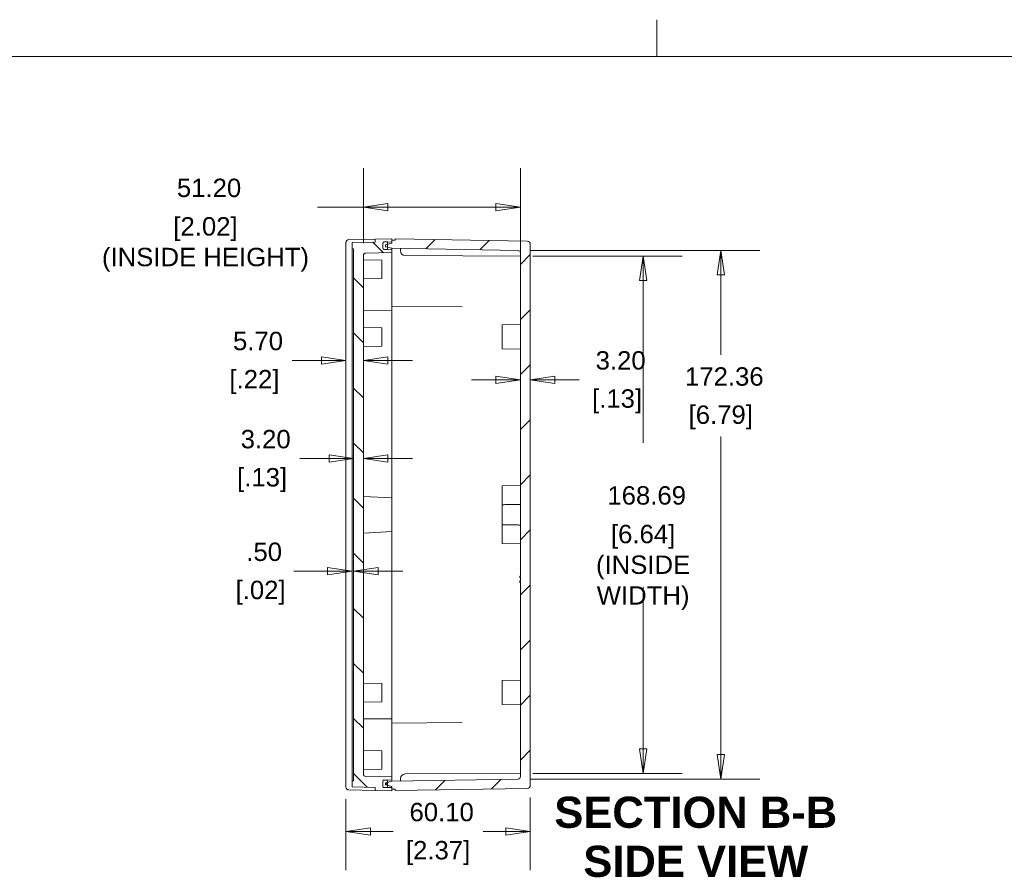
# Model space of a CAD drawing. Header units: millimetres. Extents: x 18 to 1100, y 18 to 846.
# Tile 14 of 25: x 351 to 672, y 568 to 846. Entities that reach past the tile are written whole.
import ezdxf

# ---------------------------------------------------------------- set-up
doc = ezdxf.new("R2010")
doc.units = ezdxf.units.MM
doc.header["$LTSCALE"] = 4
for name, color, linetype, lineweight in [('Dimension (ANSI)', 7, 'Continuous', 9), ('Hatch (ANSI)', 7, 'Continuous', 9), ('Sketch Geometry (ANSI)', 7, 'Continuous', 9), ('Symbol (ANSI)', 7, 'Continuous', 9), ('Visible (ANSI)', 7, 'Continuous', 9)]:
    doc.layers.add(name, color=color, linetype=linetype, lineweight=lineweight)
doc.styles.add('Label Text (ANSI)', font='arialbd.ttf')
doc.styles.add('Note Text (ANSI)', font='arial.ttf')
doc.dimstyles.new('Default - mm (ANSI)', dxfattribs={"dimscale": 4, "dimtxt": 1.5, "dimasz": 2, "dimexe": 3.175, "dimexo": 1, "dimgap": 0.8, "dimtad": 0, "dimtih": 1, "dimtoh": 1, "dimrnd": 1e-08, "dimzin": 4, "dimdsep": 46, "dimtxsty": 'Note Text (ANSI)', "dimblk": 'Filled-1', "dimcen": 0.09, "dimdle": 10, "dimclrd": 256, "dimclre": 256, "dimclrt": 256, "dimadec": 1, "dimazin": 0, "dimtfac": 2.032, "dimtofl": 0, "dimtmove": 0, "dimatfit": 3, "dimfxl": 1, "dimtolj": 1, "dimtzin": 0, "dimlwd": -1, "dimlwe": -1, "dimarcsym": 0})

# ---------------------------------------------------------------- blocks, each defined once
blk = doc.blocks.new('Filled-1')
at = {"color": 0}
for p, q in [((0, 0), (-1, 0.15)), ((-1, 0.15), (-1, -0.15)), ((-1, 0), (0, 0)), ((-1, -0.15), (0, 0))]:
    blk.add_line(p, q, dxfattribs=at)
at = {"color": 0, "flags": 128}
blk.add_lwpolyline([(-1, -0.15), (0, 0), (-1, 0.15), (-1, -0.15)], dxfattribs=at)
at = {"color": 0}
blk.add_solid([(-1, -0.15), (0, 0), (-1, 0.15), (-1, -0.15)], dxfattribs=at)
blk = doc.blocks.new('*D17')
at = {"layer": 'Defpoints', "color": 0, "transparency": 16777216}
for p in [(514.34, 784.44), (463.14, 768.71), (514.34, 746.15)]:
    blk.add_point(p, dxfattribs=at)
at = {"layer": 'Dimension (ANSI)', "transparency": 16777216}
for p, q in [((463.14, 772.71), (463.14, 797.14)), ((514.34, 750.15), (514.34, 797.14)), ((463.14, 784.44), (448.2, 784.44)), ((506.34, 784.44), (471.14, 784.44))]:
    blk.add_line(p, q, dxfattribs=at)
at = {"layer": 'Dimension (ANSI)', "transparency": 16777216, "xscale": 8, "yscale": 8, "zscale": 8, "rotation": 180}
blk.add_blockref('Filled-1', (463.14, 784.44), dxfattribs=at)
at = {"layer": 'Dimension (ANSI)', "transparency": 16777216, "xscale": 8, "yscale": 8, "zscale": 8}
blk.add_blockref('Filled-1', (514.34, 784.44), dxfattribs=at)
at = {"layer": 'Dimension (ANSI)', "transparency": 16777216, "char_height": 6, "attachment_point": 5, "style": 'Note Text (ANSI)'}
for s, insert in [('\\A1; 51.20', (411.64, 790.71)), ('\\A1;[2.02]{\\P(INSIDE HEIGHT) }', (411.64, 772.3))]:
    blk.add_mtext(s, dxfattribs=dict(at, insert=insert))
blk = doc.blocks.new('*D30')
at = {"layer": 'Defpoints', "color": 0, "transparency": 16777216}
for p in [(457.44, 595.4), (517.54, 595.92), (517.54, 580.9)]:
    blk.add_point(p, dxfattribs=at)
at = {"layer": 'Dimension (ANSI)', "transparency": 16777216}
for p, q in [((457.44, 591.4), (457.44, 568.2)), ((517.54, 591.92), (517.54, 568.2)), ((465.44, 580.9), (472.84, 580.9)), ((509.54, 580.9), (502.14, 580.9))]:
    blk.add_line(p, q, dxfattribs=at)
at = {"layer": 'Dimension (ANSI)', "transparency": 16777216, "xscale": 8, "yscale": 8, "zscale": 8, "rotation": 180}
blk.add_blockref('Filled-1', (457.44, 580.9), dxfattribs=at)
at = {"layer": 'Dimension (ANSI)', "transparency": 16777216, "xscale": 8, "yscale": 8, "zscale": 8}
blk.add_blockref('Filled-1', (517.54, 580.9), dxfattribs=at)
at = {"layer": 'Dimension (ANSI)', "transparency": 16777216, "char_height": 6, "attachment_point": 5, "style": 'Note Text (ANSI)'}
for s, insert in [('\\A1; 60.10', (487.49, 587.16)), ('\\A1;[2.37]', (487.49, 573.85))]:
    blk.add_mtext(s, dxfattribs=dict(at, insert=insert))
blk = doc.blocks.new('*D33')
at = {"layer": 'Defpoints', "color": 0, "transparency": 16777216}
for p in [(513.55, 770.34), (513.55, 597.97), (579.66, 597.97)]:
    blk.add_point(p, dxfattribs=at)
at = {"layer": 'Dimension (ANSI)', "transparency": 16777216}
for p, q in [((517.55, 770.34), (592.36, 770.34)), ((579.66, 762.34), (579.66, 736.25)), ((579.66, 605.97), (579.66, 709.63)), ((517.55, 597.97), (592.36, 597.97))]:
    blk.add_line(p, q, dxfattribs=at)
at = {"layer": 'Dimension (ANSI)', "transparency": 16777216, "xscale": 8, "yscale": 8, "zscale": 8}
for p, rotation in [((579.66, 770.34), 90), ((579.66, 597.97), 270)]:
    blk.add_blockref('Filled-1', p, dxfattribs=dict(at, rotation=rotation))
at = {"layer": 'Dimension (ANSI)', "transparency": 16777216, "char_height": 6, "attachment_point": 5, "style": 'Note Text (ANSI)'}
for s, insert in [('\\A1; 172.36', (579.66, 729.2)), ('\\A1;[6.79]', (579.66, 715.89))]:
    blk.add_mtext(s, dxfattribs=dict(at, insert=insert))
blk = doc.blocks.new('*D34')
at = {"layer": 'Defpoints', "color": 0, "transparency": 16777216}
for p in [(457.44, 772.91), (463.14, 768.71), (463.14, 734.5)]:
    blk.add_point(p, dxfattribs=at)
at = {"layer": 'Dimension (ANSI)', "transparency": 16777216}
for p, q in [((449.44, 734.5), (439.93, 734.5)), ((471.14, 734.5), (479.14, 734.5))]:
    blk.add_line(p, q, dxfattribs=at)
at = {"layer": 'Dimension (ANSI)', "transparency": 16777216, "xscale": 8, "yscale": 8, "zscale": 8}
blk.add_blockref('Filled-1', (457.44, 734.5), dxfattribs=at)
at = {"layer": 'Dimension (ANSI)', "transparency": 16777216, "xscale": 8, "yscale": 8, "zscale": 8, "rotation": 180}
blk.add_blockref('Filled-1', (463.14, 734.5), dxfattribs=at)
at = {"layer": 'Dimension (ANSI)', "transparency": 16777216, "char_height": 6, "attachment_point": 5, "style": 'Note Text (ANSI)'}
for s, insert in [('\\A1; 5.70', (427.61, 740.77)), ('\\A1;[.22]', (427.61, 727.46))]:
    blk.add_mtext(s, dxfattribs=dict(at, insert=insert))
blk = doc.blocks.new('*D35')
at = {"layer": 'Defpoints', "color": 0, "transparency": 16777216}
for p in [(514.34, 768.5), (514.34, 599.81), (554.34, 599.81)]:
    blk.add_point(p, dxfattribs=at)
at = {"layer": 'Dimension (ANSI)', "transparency": 16777216}
for p, q in [((518.34, 768.5), (567.04, 768.5)), ((554.34, 760.5), (554.34, 707.61)), ((554.34, 607.81), (554.34, 660.69)), ((518.34, 599.81), (567.04, 599.81))]:
    blk.add_line(p, q, dxfattribs=at)
at = {"layer": 'Dimension (ANSI)', "transparency": 16777216, "xscale": 8, "yscale": 8, "zscale": 8}
for p, rotation in [((554.34, 768.5), 90), ((554.34, 599.81), 270)]:
    blk.add_blockref('Filled-1', p, dxfattribs=dict(at, rotation=rotation))
at = {"layer": 'Dimension (ANSI)', "transparency": 16777216, "char_height": 6, "attachment_point": 5, "style": 'Note Text (ANSI)'}
for s, insert in [('\\A1; 168.69', (554.34, 690.42)), ('\\A1;[6.64]{\\P(INSIDE\\PWIDTH)}', (554.34, 666.96))]:
    blk.add_mtext(s, dxfattribs=dict(at, insert=insert))
blk = doc.blocks.new('*D39')
at = {"layer": 'Defpoints', "color": 0, "transparency": 16777216}
for p in [(517.54, 772.38), (514.34, 769.54), (517.54, 728.19)]:
    blk.add_point(p, dxfattribs=at)
at = {"layer": 'Dimension (ANSI)', "transparency": 16777216}
for p, q in [((506.34, 728.19), (498.34, 728.19)), ((525.54, 728.19), (533.54, 728.19))]:
    blk.add_line(p, q, dxfattribs=at)
at = {"layer": 'Dimension (ANSI)', "transparency": 16777216, "xscale": 8, "yscale": 8, "zscale": 8}
blk.add_blockref('Filled-1', (514.34, 728.19), dxfattribs=at)
at = {"layer": 'Dimension (ANSI)', "transparency": 16777216, "xscale": 8, "yscale": 8, "zscale": 8, "rotation": 180}
blk.add_blockref('Filled-1', (517.54, 728.19), dxfattribs=at)
at = {"layer": 'Dimension (ANSI)', "transparency": 16777216, "char_height": 6, "attachment_point": 5, "style": 'Note Text (ANSI)'}
for s, insert in [('\\A1; 3.20', (545.86, 734.46)), ('\\A1;[.13]', (545.86, 721.15))]:
    blk.add_mtext(s, dxfattribs=dict(at, insert=insert))
blk = doc.blocks.new('*D48')
at = {"layer": 'Defpoints', "color": 0, "transparency": 16777216}
for p in [(459.94, 702.51), (463.14, 702.51), (463.14, 702.51)]:
    blk.add_point(p, dxfattribs=at)
at = {"layer": 'Dimension (ANSI)', "transparency": 16777216}
for p, q in [((451.94, 702.51), (442.43, 702.51)), ((471.14, 702.51), (479.14, 702.51))]:
    blk.add_line(p, q, dxfattribs=at)
at = {"layer": 'Dimension (ANSI)', "transparency": 16777216, "xscale": 8, "yscale": 8, "zscale": 8}
blk.add_blockref('Filled-1', (459.94, 702.51), dxfattribs=at)
at = {"layer": 'Dimension (ANSI)', "transparency": 16777216, "xscale": 8, "yscale": 8, "zscale": 8, "rotation": 180}
blk.add_blockref('Filled-1', (463.14, 702.51), dxfattribs=at)
at = {"layer": 'Dimension (ANSI)', "transparency": 16777216, "char_height": 6, "attachment_point": 5, "style": 'Note Text (ANSI)'}
for s, insert in [('\\A1; 3.20', (430.11, 708.78)), ('\\A1;[.13]', (430.11, 695.47))]:
    blk.add_mtext(s, dxfattribs=dict(at, insert=insert))
blk = doc.blocks.new('*D49')
at = {"layer": 'Defpoints', "color": 0, "transparency": 16777216}
for p in [(459.44, 665.78), (459.94, 665.78), (459.94, 665.78)]:
    blk.add_point(p, dxfattribs=at)
at = {"layer": 'Dimension (ANSI)', "transparency": 16777216}
for p, q in [((451.44, 665.78), (440.41, 665.78)), ((467.94, 665.78), (475.94, 665.78))]:
    blk.add_line(p, q, dxfattribs=at)
at = {"layer": 'Dimension (ANSI)', "transparency": 16777216, "xscale": 8, "yscale": 8, "zscale": 8}
blk.add_blockref('Filled-1', (459.44, 665.78), dxfattribs=at)
at = {"layer": 'Dimension (ANSI)', "transparency": 16777216, "xscale": 8, "yscale": 8, "zscale": 8, "rotation": 180}
blk.add_blockref('Filled-1', (459.94, 665.78), dxfattribs=at)
at = {"layer": 'Dimension (ANSI)', "transparency": 16777216, "char_height": 6, "attachment_point": 5, "style": 'Note Text (ANSI)'}
for s, insert in [('\\A1; .50', (429.61, 672.04)), ('\\A1;[.02]', (429.61, 658.73))]:
    blk.add_mtext(s, dxfattribs=dict(at, insert=insert))
blk = doc.blocks.new('Borders Hammond border')
at = {"layer": 'Sketch Geometry (ANSI)'}
for p, q in [((139.7, 208.4), (139.7, 211.4)), ((271.9, 208.4), (7.5, 208.4))]:
    blk.add_line(p, q, dxfattribs=at)

msp = doc.modelspace()

# ---------------------------------------------------------------- hatches: boundary and pattern name
at = {"layer": 'Hatch (ANSI)'}
h = msp.add_hatch(dxfattribs=at)
h.set_pattern_fill('ANSI31', color=256, scale=101.6, angle=90.00021, style=0)
h.set_pattern_definition([(135.0002, (0, 0), (-8.98022, -8.98029), [])])
edge = h.paths.add_edge_path()
edge.add_ellipse((469.7401, 597.2598), major_axis=(0, 0.3), ratio=1, start_angle=2, end_angle=90)
edge.add_line((469.4401, 597.2598), (469.4401, 597.1043))
edge.add_line((469.4401, 597.1043), (469.4401, 595.7043))
edge.add_line((469.4401, 595.7043), (469.4401, 595.5488))
edge.add_ellipse((469.7401, 595.5488), major_axis=(-0.2998, 0.0105), ratio=1, start_angle=2, end_angle=90)
edge.add_line((469.7296, 595.249), (469.7338, 595.2488))
edge.add_line((469.7338, 595.2488), (470.9401, 595.2067))
edge.add_line((470.9401, 595.2067), (472.4401, 595.1543))
edge.add_line((472.4401, 595.1543), (472.4401, 594.6543))
edge.add_line((472.4401, 594.6543), (472.4401, 594.1543))
edge.add_line((472.4401, 594.1543), (466.9401, 594.2503))
edge.add_line((466.9401, 594.2503), (466.9401, 595.2503))
edge.add_line((466.9401, 595.2503), (459.4401, 595.3812))
edge.add_line((459.4401, 595.3812), (459.4401, 597.3812))
edge.add_line((459.4401, 597.3812), (459.9401, 597.39))
edge.add_line((459.9401, 597.39), (459.9401, 770.9187))
edge.add_line((459.9401, 770.9187), (459.4401, 770.9274))
edge.add_line((459.4401, 770.9274), (459.4401, 772.9274))
edge.add_line((459.4401, 772.9274), (466.9401, 773.0583))
edge.add_line((466.9401, 773.0583), (466.9401, 774.0583))
edge.add_line((466.9401, 774.0583), (472.4401, 774.1543))
edge.add_line((472.4401, 774.1543), (472.4401, 773.6543))
edge.add_line((472.4401, 773.6543), (472.4401, 773.1543))
edge.add_line((472.4401, 773.1543), (470.9401, 773.1019))
edge.add_line((470.9401, 773.1019), (469.7338, 773.0598))
edge.add_line((469.7338, 773.0598), (469.7296, 773.0597))
edge.add_ellipse((469.7401, 772.7598), major_axis=(0, 0.3), ratio=1, start_angle=2, end_angle=90)
edge.add_line((469.4401, 772.7598), (469.4401, 772.6043))
edge.add_line((469.4401, 772.6043), (469.4401, 771.2043))
edge.add_line((469.4401, 771.2043), (469.4401, 771.0488))
edge.add_ellipse((469.7401, 771.0488), major_axis=(-0.0105, -0.2998), ratio=1, start_angle=272, end_angle=360)
edge.add_line((469.7296, 770.749), (469.7338, 770.7488))
edge.add_line((469.7338, 770.7488), (470.9401, 770.7067))
edge.add_line((470.9401, 770.7067), (472.4401, 770.6543))
edge.add_line((472.4401, 770.6543), (472.4401, 769.6543))
edge.add_line((472.4401, 769.6543), (463.9261, 769.5057))
edge.add_ellipse((463.9401, 768.7058), major_axis=(0, 0.8), ratio=1, start_angle=1, end_angle=90)
edge.add_line((463.1401, 768.7058), (463.1401, 599.6028))
edge.add_ellipse((463.9401, 599.6028), major_axis=(-0.7999, 0.014), ratio=1, start_angle=1, end_angle=90)
edge.add_line((463.9261, 598.8029), (472.4401, 598.6543))
edge.add_line((472.4401, 598.6543), (472.4401, 597.6543))
edge.add_line((472.4401, 597.6543), (470.9401, 597.6019))
edge.add_line((470.9401, 597.6019), (469.7338, 597.5598))
edge.add_line((469.7338, 597.5598), (469.7296, 597.5597))
h = msp.add_hatch(dxfattribs=at)
h.set_pattern_fill('ANSI31', color=256, scale=101.6, style=0)
h.set_pattern_definition([(45, (0, 0), (-8.98026, 8.98026), [])])
edge = h.paths.add_edge_path()
edge.add_line((472.4401, 594.6543), (473.4401, 594.6369))
edge.add_line((473.4401, 594.6369), (473.4401, 594.1718))
edge.add_line((473.4401, 594.1718), (516.5575, 594.9244))
edge.add_ellipse((516.5401, 595.9242), major_axis=(0.9998, 0.0175), ratio=1, start_angle=270, end_angle=359)
edge.add_line((517.5401, 595.9242), (517.5401, 772.3844))
edge.add_ellipse((516.5401, 772.3844), major_axis=(0, 1), ratio=1, start_angle=270, end_angle=359)
edge.add_line((516.5575, 773.3842), (473.4401, 774.1369))
edge.add_line((473.4401, 774.1369), (473.4401, 773.6718))
edge.add_line((473.4401, 773.6718), (472.4401, 773.6543))
edge.add_line((472.4401, 773.6543), (472.4401, 773.1543))
edge.add_line((472.4401, 773.1543), (472.4401, 772.7543))
edge.add_line((472.4401, 772.7543), (470.9401, 772.3803))
edge.add_line((470.9401, 772.3803), (470.3401, 772.2307))
edge.add_line((470.3401, 772.2307), (470.3401, 771.5779))
edge.add_line((470.3401, 771.5779), (470.9401, 771.4283))
edge.add_line((470.9401, 771.4283), (472.4401, 771.0543))
edge.add_line((472.4401, 771.0543), (513.554, 770.3367))
edge.add_ellipse((513.5401, 769.5368), major_axis=(0.7999, -0.014), ratio=1, start_angle=1, end_angle=90, ccw=False)
edge.add_line((514.3401, 769.5368), (514.3401, 664.1776))
edge.add_line((514.3401, 664.1776), (514.1901, 664.1776))
edge.add_line((514.1901, 664.1776), (514.1901, 663.9468))
edge.add_line((514.1901, 663.9468), (514.3401, 663.9468))
edge.add_line((514.3401, 663.9468), (514.3401, 662.3357))
edge.add_line((514.3401, 662.3357), (514.1901, 662.3357))
edge.add_line((514.1901, 662.3357), (514.1901, 662.1083))
edge.add_line((514.1901, 662.1083), (514.3401, 662.1083))
edge.add_line((514.3401, 662.1083), (514.3401, 598.7718))
edge.add_ellipse((513.5401, 598.7718), major_axis=(0, -0.8), ratio=1, start_angle=1, end_angle=90, ccw=False)
edge.add_line((513.554, 597.972), (472.4401, 597.2543))
edge.add_line((472.4401, 597.2543), (470.9401, 596.8803))
edge.add_line((470.9401, 596.8803), (470.3401, 596.7307))
edge.add_line((470.3401, 596.7307), (470.3401, 596.0779))
edge.add_line((470.3401, 596.0779), (470.9401, 595.9283))
edge.add_line((470.9401, 595.9283), (472.4401, 595.5543))
edge.add_line((472.4401, 595.5543), (472.4401, 595.1543))
edge.add_line((472.4401, 595.1543), (472.4401, 594.6543))
h = msp.add_hatch(dxfattribs=at)
h.set_pattern_fill('ANSI31', color=256, scale=101.6, angle=14.999978, style=0)
h.set_pattern_definition([(60, (0, 0), (-10.99852, 6.35), [])])
edge = h.paths.add_edge_path()
edge.add_ellipse((469.9401, 597.1043), major_axis=(-0.5, 0), ratio=1, start_angle=270, end_angle=294.3569)
edge.add_ellipse((469.9401, 597.1043), major_axis=(-0.4555, -0.2062), ratio=1, start_angle=270, end_angle=335.6431)
edge.add_line((469.4401, 597.1043), (469.4401, 595.7043))
edge.add_ellipse((469.9401, 595.7043), major_axis=(0, -0.5), ratio=1, start_angle=270, end_angle=335.6431)
edge.add_ellipse((469.9401, 595.7043), major_axis=(0.4555, -0.2062), ratio=1, start_angle=270, end_angle=294.3569)
edge.add_line((469.9401, 595.2043), (470.9401, 595.2043))
edge.add_line((470.9401, 595.2043), (470.9401, 595.2067))
edge.add_line((470.9401, 595.2067), (470.9401, 595.9283))
edge.add_line((470.9401, 595.9283), (470.9401, 596.8803))
edge.add_line((470.9401, 596.8803), (470.9401, 597.6019))
edge.add_line((470.9401, 597.6019), (470.9401, 597.6043))
edge.add_line((470.9401, 597.6043), (469.9401, 597.6043))
edge = h.paths.add_edge_path()
edge.add_line((470.9401, 773.1043), (469.9401, 773.1043))
edge.add_ellipse((469.9401, 772.6043), major_axis=(0, 0.5), ratio=1, start_angle=0, end_angle=24.3569)
edge.add_ellipse((469.9401, 772.6043), major_axis=(-0.4555, -0.2062), ratio=1, start_angle=270, end_angle=335.6431)
edge.add_line((469.4401, 772.6043), (469.4401, 771.2043))
edge.add_ellipse((469.9401, 771.2043), major_axis=(0, -0.5), ratio=1, start_angle=270, end_angle=335.6431)
edge.add_ellipse((469.9401, 771.2043), major_axis=(-0.2062, -0.4555), ratio=1, start_angle=0, end_angle=24.3569)
edge.add_line((469.9401, 770.7043), (470.9401, 770.7043))
edge.add_line((470.9401, 770.7043), (470.9401, 770.7067))
edge.add_line((470.9401, 770.7067), (470.9401, 771.4283))
edge.add_line((470.9401, 771.4283), (470.9401, 772.3803))
edge.add_line((470.9401, 772.3803), (470.9401, 773.1019))
edge.add_line((470.9401, 773.1019), (470.9401, 773.1043))

# ---------------------------------------------------------------- linework, layer by layer
at = {"layer": 'Visible (ANSI)'}
for p, q in [((458.4226, 773.9096), (466.9401, 774.0583)), ((472.4401, 774.1543), (466.9401, 774.0583)), ((466.9401, 774.0583), (466.9401, 773.0583)), ((472.4401, 773.1543), (472.4401, 774.1543)), ((516.5575, 773.3842), (473.4401, 774.1369)), ((473.4401, 774.1369), (473.4401, 773.6718)), ((457.4401, 595.3988), (457.4401, 772.9098)), ((466.9401, 773.0583), (459.4401, 772.9274)), ((459.4401, 772.9274), (459.4401, 770.9274)), ((459.4401, 770.9274), (459.9401, 770.9187)), ((459.4401, 770.9274), (459.4401, 597.3812)), ((459.9401, 770.9187), (459.9401, 597.39)), ((469.4401, 771.0488), (469.4401, 772.7598)), ((469.4401, 772.6043), (469.4401, 771.2043)), ((469.7296, 773.0597), (472.4401, 773.1543)), ((472.4401, 770.6543), (469.7296, 770.749)), ((470.9401, 773.1043), (469.9401, 773.1043)), ((469.9401, 770.7043), (470.9401, 770.7043)), ((472.4401, 772.7543), (470.3401, 772.2307)), ((470.3401, 772.2307), (470.3401, 771.5779)), ((470.3401, 771.5779), (472.4401, 771.0543)), ((470.9401, 770.7043), (470.9401, 773.1043)), ((473.4401, 773.6718), (472.4401, 773.6543)), ((472.4401, 773.6543), (472.4401, 772.7543)), ((472.4401, 771.0543), (513.554, 770.3367)), ((472.4401, 771.0543), (472.4401, 770.6543)), ((472.4401, 769.6543), (472.4401, 770.6543)), ((475.2401, 771.0054), (475.2401, 770.1976)), ((517.5401, 595.9242), (517.5401, 772.3844)), ((463.1401, 599.6028), (463.1401, 768.7058)), ((463.9261, 769.5057), (472.4401, 769.6543)), ((472.4401, 768.0544), (472.4401, 769.6543)), ((472.4401, 768.0544), (472.4401, 758.1543)), ((476.7322, 768.6976), (514.3401, 768.5007)), ((514.3401, 769.5368), (514.3401, 664.1776)), ((469.1401, 767.1543), (463.1401, 767.259)), ((469.1401, 767.1543), (469.1401, 761.1543)), ((469.1401, 761.1543), (463.1401, 761.0496)), ((472.4401, 750.7543), (472.4401, 758.1543)), ((472.4401, 752.1543), (495.356, 751.9543)), ((472.4401, 750.7543), (463.1401, 750.6732)), ((472.4401, 749.1544), (472.4401, 750.7543)), ((472.4401, 749.1544), (472.4401, 689.6543)), ((469.1401, 745.1543), (463.1401, 745.259)), ((469.1401, 745.1543), (469.1401, 739.1543)), ((508.3401, 746.0493), (514.3401, 746.154)), ((508.3401, 738.2593), (508.3401, 746.0493)), ((469.1401, 739.1543), (463.1401, 739.0496)), ((508.3401, 738.2593), (514.3401, 738.1546)), ((508.3401, 693.5496), (514.3401, 693.6543)), ((508.3401, 692.6543), (508.3401, 693.5496)), ((508.3401, 692.6543), (508.3401, 687.4294)), ((472.4401, 689.6543), (463.1401, 690.1417)), ((472.4401, 689.6543), (472.4401, 688.9035)), ((472.4401, 679.4052), (472.4401, 688.9035)), ((508.3401, 680.8792), (508.3401, 687.4294)), ((508.3401, 680.8792), (508.3401, 675.6543)), ((463.1401, 678.1669), (472.4401, 678.6543)), ((472.4401, 679.4052), (472.4401, 678.6543)), ((472.4401, 678.6543), (472.4401, 619.1542)), ((508.3401, 674.759), (508.3401, 675.6543)), ((508.3401, 674.759), (514.3401, 674.6543)), ((514.3401, 664.1776), (514.1901, 664.1776)), ((514.1901, 664.1776), (514.1901, 663.9468)), ((514.1901, 663.9468), (514.3401, 663.9468)), ((514.1901, 663.8496), (514.1901, 663.9468)), ((514.1901, 663.6891), (514.1901, 663.8496)), ((514.3401, 663.8496), (514.1901, 663.8496)), ((514.3401, 663.6891), (514.1901, 663.6891)), ((514.1901, 662.4298), (514.1901, 662.5967)), ((514.3401, 662.5967), (514.1901, 662.5967)), ((514.1901, 662.3357), (514.1901, 662.4298)), ((514.3401, 662.3357), (514.1901, 662.3357)), ((514.1901, 662.3357), (514.1901, 662.1083)), ((514.1901, 662.1083), (514.3401, 662.1083)), ((514.3401, 663.9468), (514.3401, 662.3357)), ((514.3401, 662.1083), (514.3401, 598.7718)), ((508.3401, 630.0493), (514.3401, 630.154)), ((508.3401, 622.2593), (508.3401, 630.0493)), ((469.1401, 629.1543), (463.1401, 629.259)), ((469.1401, 629.1543), (469.1401, 623.1543)), ((469.1401, 623.1543), (463.1401, 623.0496)), ((508.3401, 622.2593), (514.3401, 622.1546)), ((472.4401, 617.5543), (463.1401, 617.6355)), ((472.4401, 617.5543), (472.4401, 619.1542)), ((472.4401, 610.1543), (472.4401, 617.5543)), ((472.4401, 616.1543), (495.356, 616.3543)), ((472.4401, 610.1543), (472.4401, 600.2543)), ((469.1401, 607.1543), (463.1401, 607.259)), ((469.1401, 607.1543), (469.1401, 601.1543)), ((469.1401, 601.1543), (463.1401, 601.0496)), ((459.9401, 597.39), (459.4401, 597.3812)), ((459.4401, 597.3812), (459.4401, 595.3812)), ((472.4401, 598.6543), (463.9261, 598.8029)), ((469.4401, 595.5488), (469.4401, 597.2598)), ((469.7296, 597.5597), (472.4401, 597.6543)), ((470.9401, 597.6043), (469.9401, 597.6043)), ((472.4401, 597.2543), (470.3401, 596.7307)), ((470.9401, 595.2043), (470.9401, 597.6043)), ((472.4401, 598.6543), (472.4401, 600.2543)), ((472.4401, 597.6543), (472.4401, 598.6543)), ((513.554, 597.972), (472.4401, 597.2543)), ((472.4401, 597.6543), (472.4401, 597.2543)), ((475.2401, 597.3032), (475.2401, 598.111)), ((476.7322, 599.611), (514.3401, 599.8079)), ((466.9401, 594.2503), (458.4226, 594.399)), ((459.4401, 595.3812), (466.9401, 595.2503)), ((466.9401, 595.2503), (466.9401, 594.2503)), ((466.9401, 594.2503), (472.4401, 594.1543)), ((469.4401, 597.1043), (469.4401, 595.7043)), ((472.4401, 595.1543), (469.7296, 595.249)), ((469.9401, 595.2043), (470.9401, 595.2043)), ((470.3401, 596.7307), (470.3401, 596.0779)), ((470.3401, 596.0779), (472.4401, 595.5543)), ((472.4401, 595.5543), (472.4401, 594.6543)), ((472.4401, 594.1543), (472.4401, 595.1543)), ((472.4401, 594.6543), (473.4401, 594.6369)), ((473.4401, 594.1718), (516.5575, 594.9244)), ((473.4401, 594.6369), (473.4401, 594.1718))]:
    msp.add_line(p, q, dxfattribs=at)
for centre, radius, start, end in [((458.4401, 772.9098), 1, 91, 180), ((469.9401, 772.6043), 0.5, 90, 180), ((469.7401, 772.7598), 0.3, 92, 180), ((469.9401, 771.2043), 0.5, 180, 270), ((469.7401, 771.0488), 0.3, 180, 268), ((516.5401, 772.3844), 1, 0, 89), ((463.9401, 768.7058), 0.8, 91, 180), ((476.7401, 770.1976), 1.5, 180, 269.7), ((513.5401, 769.5368), 0.8, 0, 89), ((463.9401, 599.6028), 0.8, 180, 269), ((469.9401, 597.1043), 0.5, 90, 180), ((469.7401, 597.2598), 0.3, 92, 180), ((476.7401, 598.111), 1.5, 90.3, 180), ((513.5401, 598.7718), 0.8, 271, 0), ((458.4401, 595.3988), 1, 180, 269), ((469.9401, 595.7043), 0.5, 180, 270), ((469.7401, 595.5488), 0.3, 180, 268), ((516.5401, 595.9242), 1, 271, 0)]:
    msp.add_arc(centre, radius, start, end, dxfattribs=at)
for points in [[(514.3401, 687.5084), (511.3043, 687.4689), (508.3401, 687.4294)], [(514.3401, 680.8002), (511.3043, 680.8397), (508.3401, 680.8792)]]:
    msp.add_open_spline(points, degree=2, dxfattribs=at)

# ---------------------------------------------------------------- block references
at = {"xscale": 4, "yscale": 4, "zscale": 4}
msp.add_blockref('Borders Hammond border', (0, 0), dxfattribs=at)

# ---------------------------------------------------------------- texts
at = {"layer": 'Symbol (ANSI)', "char_height": 10.16, "attachment_point": 7, "style": 'Label Text (ANSI)'}
for s, insert in [('SECTION B-B', (525.3806, 581.9055)), ('SIDE VIEW', (534.8397, 565.9167))]:
    msp.add_mtext(s, dxfattribs=dict(at, insert=insert))

# ---------------------------------------------------------------- dimensions: what is measured, and where the dimension line sits
at = {"layer": 'Dimension (ANSI)'}
for base, p1, p2, angle, text, override, picture, middle in [((514.3401, 784.4429), (463.1401, 768.7058), (514.3401, 746.154), 180, ' <>\\X[2.02]{\\P(INSIDE HEIGHT) }', {"dimgap": 0.8, "dimtih": 0, "dimtoh": 0, "dimdec": 2, "dimpost": '\\X', "dimtol": 0, "dimlim": 0, "dimtp": 0, "dimtm": 0, "dimtdec": 2, "dimatfit": 2}, '*D17', (411.6398, 784.4429)), ((463.1401, 734.5019), (457.4401, 772.9098), (463.1401, 768.7058), 180, ' <>\\X[.22]', {"dimgap": 0.8, "dimtih": 0, "dimtoh": 0, "dimdec": 2, "dimpost": '\\X', "dimse1": 1, "dimse2": 1, "dimtol": 0, "dimlim": 0, "dimtp": 0, "dimtm": 0, "dimtdec": 2, "dimatfit": 1}, '*D34', (427.6091, 734.5019)), ((517.5401, 728.1935), (514.3401, 769.5368), (517.5401, 772.3844), 180, ' <>\\X[.13]', {"dimgap": 0.8, "dimtih": 0, "dimtoh": 0, "dimdec": 2, "dimpost": '\\X', "dimse1": 1, "dimse2": 1, "dimtol": 0, "dimlim": 0, "dimtp": 0, "dimtm": 0, "dimtdec": 2, "dimatfit": 1}, '*D39', (545.8608, 728.1935)), ((579.6637, 597.972), (513.554, 770.3367), (513.554, 597.972), 90, ' <>\\X[6.79]', {"dimgap": 0.8, "dimdec": 2, "dimpost": '\\X', "dimtol": 0, "dimlim": 0, "dimtp": 0, "dimtm": 0, "dimtdec": 2, "dimatfit": 1}, '*D33', (579.6637, 722.9366)), ((554.3401, 599.8079), (514.3401, 768.5007), (514.3401, 599.8079), 90, ' <>\\X[6.64]{\\P(INSIDE\\PWIDTH)}', {"dimgap": 0.8, "dimdec": 2, "dimpost": '\\X', "dimtol": 0, "dimlim": 0, "dimtp": 0, "dimtm": 0, "dimtdec": 2, "dimatfit": 1}, '*D35', (554.3401, 684.1543)), ((463.1401, 702.5102), (459.9401, 702.5102), (463.1401, 702.5102), 180, ' <>\\X[.13]', {"dimgap": 0.8, "dimtih": 0, "dimtoh": 0, "dimdec": 2, "dimpost": '\\X', "dimse1": 1, "dimse2": 1, "dimtol": 0, "dimlim": 0, "dimtp": 0, "dimtm": 0, "dimtdec": 2, "dimatfit": 1}, '*D48', (430.1091, 702.5102)), ((459.9401, 665.7754), (459.4401, 665.7754), (459.9401, 665.7754), 180, ' <>\\X[.02]', {"dimgap": 0.8, "dimtih": 0, "dimtoh": 0, "dimdec": 2, "dimpost": '\\X', "dimse1": 1, "dimse2": 1, "dimtol": 0, "dimlim": 0, "dimtp": 0, "dimtm": 0, "dimtdec": 2, "dimatfit": 1}, '*D49', (429.6125, 665.7754)), ((517.5401, 580.8985), (457.4401, 595.3988), (517.5401, 595.9242), 180, ' <>\\X[2.37]', {"dimgap": 0.8, "dimtih": 0, "dimtoh": 0, "dimdec": 2, "dimpost": '\\X', "dimtol": 0, "dimlim": 0, "dimtp": 0, "dimtm": 0, "dimtdec": 2, "dimatfit": 1}, '*D30', (487.4901, 580.8985))]:
    dim = msp.add_linear_dim(base=base, p1=p1, p2=p2, angle=angle, text=text, dimstyle='Default - mm (ANSI)', override=override, dxfattribs=at)
    dim.commit()
    dim.dimension.update_dxf_attribs({"geometry": picture, "text_midpoint": middle, "dimtype": 160})

doc.saveas('drawing.dxf')
